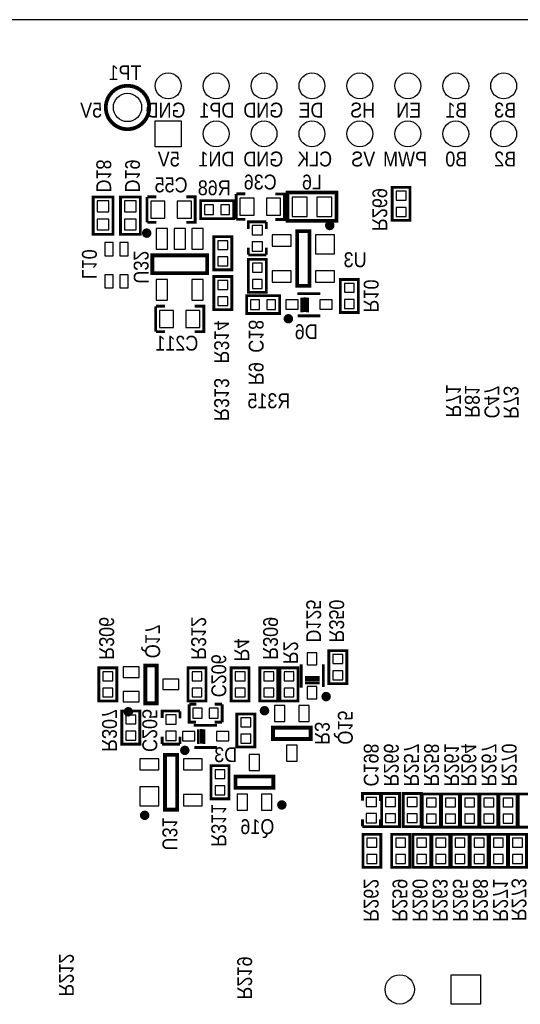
# Model space of a CAD drawing. Extents: x -2 to 286, y -2 to 81.
# Tile 7 of 8: x 220 to 246, y 29 to 81. Entities that reach past the tile are written whole.
import ezdxf
from ezdxf.enums import TextEntityAlignment as Align

# ---------------------------------------------------------------- set-up
doc = ezdxf.new("R2010")
doc.units = 0
doc.header["$MEASUREMENT"] = 0
for name, color, linetype in [('BG_OUTLINE', 6, 'CONTINUOUS'), ('BG_SILKSCREEN_BOTTOM', 7, 'CONTINUOUS'), ('PG_SILKSCREEN_BOTTOM', 7, 'CONTINUOUS'), ('PIN_BOTTOM', 1, 'CONTINUOUS'), ('RD_SILKSCREEN_BOTTOM', 2, 'CONTINUOUS')]:
    doc.layers.add(name, color=color, linetype=linetype)

msp = doc.modelspace()

# ---------------------------------------------------------------- linework, layer by layer
at = {"layer": 'BG_OUTLINE'}
msp.add_lwpolyline([(164.8186259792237, 0), (284.7066259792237, 0, 0.4142140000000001), (285.7226259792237, 1.016), (285.7226259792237, 80.21320000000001, 0.4142140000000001), (284.7066259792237, 81.2292), (164.8186259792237, 81.2292, 0.4142140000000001), (163.8026259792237, 80.21320000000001), (163.8026259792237, 1.016, 0.4142140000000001), (164.8186259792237, 0)], format="xyb", dxfattribs=at)
at = {"layer": 'PG_SILKSCREEN_BOTTOM'}
for points, const_width in [([(226.8016359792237, 76.581, -1), (224.5016159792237, 76.581, -1), (226.8016359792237, 76.581)], 0.2), ([(236.4984169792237, 70.33000899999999, 1.000028), (236.2484299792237, 70.329984, 0.9999719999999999), (236.4984169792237, 70.33000899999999)], 0.250012), ([(226.7952359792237, 69.925209, 1.000026), (226.5452229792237, 69.925184, 0.999974), (226.7952359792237, 69.925209)], 0.250012), ([(234.3032219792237, 65.391589, 0.9999879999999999), (234.0532349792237, 65.391614, 1.000012), (234.3032219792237, 65.391589)], 0.250012), ([(236.3056049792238, 45.382002, 0.9999819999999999), (236.0556439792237, 45.382002, 1.000018), (236.3056049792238, 45.382002)], 0.250012), ([(233.0388099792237, 44.633998, 1.000018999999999), (232.7888479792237, 44.633998, 0.9999809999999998), (233.0388099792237, 44.633998)], 0.250012), ([(225.8212219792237, 44.57479, 0.9999769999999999), (225.5712349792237, 44.574816, 1.000022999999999), (225.8212219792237, 44.57479)], 0.250012), ([(228.8168219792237, 42.531589, 0.9999879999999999), (228.5668349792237, 42.531614, 1.000012), (228.8168219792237, 42.531589)], 0.250012), ([(233.9576289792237, 39.643202, 0.9999809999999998), (233.7076169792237, 39.643202, 1.000018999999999), (233.9576289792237, 39.643202)], 0.250012), ([(226.6880219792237, 39.093191, 0.9999719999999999), (226.4380349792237, 39.093216, 1.000028), (226.6880219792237, 39.093191)], 0.250012)]:
    msp.add_lwpolyline(points, format="xyb", dxfattribs=dict(at, const_width=const_width))
for points, const_width in [([(231.4124219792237, 71.998205), (231.4124219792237, 70.648195)], 0.150012), ([(231.4274339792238, 72.002904), (231.9024139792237, 72.002904)], 0.150012), ([(233.4874239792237, 71.998205), (233.9624299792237, 71.998205), (233.9624299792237, 70.648195), (233.4874239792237, 70.648195)], 0.150012), ([(234.2368259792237, 70.573697), (236.7260259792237, 70.573697), (236.7260259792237, 72.07229699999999), (234.1352259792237, 72.07229699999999), (234.1352259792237, 70.573697), (234.2368259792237, 70.573697)], 0.2), ([(240.6300309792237, 70.67560199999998), (240.6300309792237, 72.350605), (239.6800209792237, 72.350605), (239.6800209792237, 70.600595), (240.6300309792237, 70.600595), (240.6300309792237, 70.67560199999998)], 0.150012), ([(223.8312329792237, 71.790992), (223.8312329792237, 69.86600200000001), (224.8812189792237, 69.86600200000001), (224.8812189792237, 71.841004), (223.8312329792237, 71.841004), (223.8312329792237, 71.790992)], 0.150012), ([(225.2790329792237, 71.790992), (225.2790329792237, 69.86600200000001), (226.3290189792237, 69.86600200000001), (226.3290189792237, 71.841004), (225.2790329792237, 71.841004), (225.2790329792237, 71.790992)], 0.150012), ([(226.6880219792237, 71.845805), (226.6880219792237, 70.495795)], 0.150012), ([(226.7030339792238, 71.850504), (227.1780139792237, 71.850504)], 0.150012), ([(228.7630239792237, 71.845805), (229.2380299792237, 71.845805), (229.2380299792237, 70.495795), (228.7630239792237, 70.495795)], 0.150012), ([(231.2014239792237, 71.64580500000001), (229.5264209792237, 71.64580500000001), (229.5264209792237, 70.69579499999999), (231.2764309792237, 70.69579499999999), (231.2764309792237, 71.64580500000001), (231.2014239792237, 71.64580500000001)], 0.150012), ([(227.1780139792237, 70.50049399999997), (226.7030339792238, 70.50049399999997)], 0.150012), ([(231.9024139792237, 70.65289399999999), (231.4274339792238, 70.65289399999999)], 0.150012), ([(233.0100309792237, 70.521805), (232.0600209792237, 70.521805), (232.0600209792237, 70.146799)], 0.150012), ([(233.0116319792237, 70.510705), (233.0116319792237, 70.135699)], 0.150012), ([(235.2984189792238, 67.12999), (235.2984189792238, 70.03001), (234.6484329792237, 70.03001), (234.6484329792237, 67.12999), (235.2984189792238, 67.12999)], 0.2), ([(230.2312209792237, 69.659398), (230.2312209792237, 67.98439499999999), (231.1812309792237, 67.98439499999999), (231.1812309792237, 69.73440500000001), (230.2312209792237, 69.73440500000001), (230.2312209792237, 69.659398)], 0.150012), ([(229.8702359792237, 68.75020500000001), (226.9702159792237, 68.75020500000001), (226.9702159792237, 67.800195), (229.8702359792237, 67.800195), (229.8702359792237, 68.75020500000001)], 0.2), ([(233.0100309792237, 68.771795), (232.0600209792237, 68.771795)], 0.150012), ([(232.0616209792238, 69.16069499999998), (232.0616209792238, 68.785689)], 0.150012), ([(233.0116319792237, 69.16069499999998), (233.0116319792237, 68.785689)], 0.150012), ([(232.0600209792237, 68.465598), (232.0600209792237, 66.790595), (233.0100309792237, 66.790595), (233.0100309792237, 68.540605), (232.0600209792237, 68.540605), (232.0600209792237, 68.465598)], 0.150012), ([(231.1812309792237, 65.951202), (231.1812309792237, 67.626205), (230.2312209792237, 67.626205), (230.2312209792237, 65.876195), (231.1812309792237, 65.876195), (231.1812309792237, 65.951202)], 0.150012), ([(236.9368209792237, 67.398798), (236.9368209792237, 65.723795), (237.8868309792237, 65.723795), (237.8868309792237, 67.473805), (236.9368209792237, 67.473805), (236.9368209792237, 67.398798)], 0.150012), ([(234.6532339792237, 66.716605), (235.8782249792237, 66.716605)], 0.150012), ([(233.6398239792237, 66.616605), (231.9648209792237, 66.616605), (231.9648209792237, 65.666595), (233.7148309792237, 65.666595), (233.7148309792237, 66.616605), (233.6398239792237, 66.616605)], 0.150012), ([(234.8969209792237, 65.733701), (234.8969209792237, 66.508706)], 0.150012), ([(235.0532329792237, 65.741601), (235.0532329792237, 66.51660600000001)], 0.150012), ([(235.1923229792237, 65.731593), (235.1923229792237, 66.506598)], 0.150012), ([(227.1452219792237, 66.05460500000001), (227.1452219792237, 64.704595)], 0.150012), ([(227.1602339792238, 66.059304), (227.6352139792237, 66.059304)], 0.150012), ([(229.2202239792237, 66.05460500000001), (229.6952299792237, 66.05460500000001), (229.6952299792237, 64.704595), (229.2202239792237, 64.704595)], 0.150012), ([(234.6782269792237, 65.541601), (235.8782249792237, 65.541601)], 0.150012), ([(227.6352139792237, 64.709294), (227.1602339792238, 64.709294)], 0.150012), ([(236.3272209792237, 47.73919799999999), (236.3272209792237, 46.064195), (237.2772309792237, 46.064195), (237.2772309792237, 47.814205), (236.3272209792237, 47.814205), (236.3272209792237, 47.73919799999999)], 0.150012), ([(225.0852309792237, 45.224802), (225.0852309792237, 46.89980499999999), (224.1352209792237, 46.89980499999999), (224.1352209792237, 45.149795), (225.0852309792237, 45.149795), (225.0852309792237, 45.224802)], 0.150012), ([(226.5962269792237, 47.02479799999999), (226.5962269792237, 45.02480199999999), (227.1962249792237, 45.02480199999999), (227.1962249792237, 47.02479799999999), (226.5962269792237, 47.02479799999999)], 0.2), ([(229.8096309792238, 45.224802), (229.8096309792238, 46.89980499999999), (228.8596209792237, 46.89980499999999), (228.8596209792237, 45.149795), (229.8096309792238, 45.149795), (229.8096309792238, 45.224802)], 0.150012), ([(232.0956309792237, 45.224802), (232.0956309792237, 46.89980499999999), (231.1456209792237, 46.89980499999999), (231.1456209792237, 45.149795), (232.0956309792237, 45.149795), (232.0956309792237, 45.224802)], 0.150012), ([(233.6196309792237, 45.224802), (233.6196309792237, 46.89980499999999), (232.6696209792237, 46.89980499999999), (232.6696209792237, 45.149795), (233.6196309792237, 45.149795), (233.6196309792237, 45.224802)], 0.150012), ([(233.7364209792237, 46.824798), (233.7364209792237, 45.149795), (234.6864309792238, 45.149795), (234.6864309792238, 46.89980499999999), (233.7364209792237, 46.89980499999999), (233.7364209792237, 46.824798)], 0.150012), ([(234.8556209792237, 45.857008), (234.8556209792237, 47.08199899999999)], 0.150012), ([(236.0306249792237, 45.882001), (236.0306249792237, 47.08199899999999)], 0.150012), ([(235.8406329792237, 46.396097), (235.0656279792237, 46.396097)], 0.150012), ([(235.8306249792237, 46.257007), (235.0556199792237, 46.257007)], 0.150012), ([(235.8385249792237, 46.100695), (235.0635199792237, 46.100695)], 0.150012), ([(228.9168209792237, 44.975805), (228.9168209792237, 44.025795), (229.2918269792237, 44.025795)], 0.150012), ([(228.9279209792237, 44.977406), (229.3029269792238, 44.977406)], 0.150012), ([(230.2779309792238, 44.977406), (230.6529369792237, 44.977406)], 0.150012), ([(230.6668309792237, 44.975805), (230.6668309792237, 44.025795)], 0.150012), ([(226.3044309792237, 42.938802), (226.3044309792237, 44.61380499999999), (225.3544209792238, 44.61380499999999), (225.3544209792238, 42.863795), (226.3044309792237, 42.863795), (226.3044309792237, 42.938802)], 0.150012), ([(228.4380309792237, 44.61380499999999), (227.4880209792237, 44.61380499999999), (227.4880209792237, 44.238799)], 0.150012), ([(228.4396319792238, 44.602705), (228.4396319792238, 44.227699)], 0.150012), ([(231.4504209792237, 44.38639799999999), (231.4504209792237, 42.711395), (232.4004309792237, 42.711395), (232.4004309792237, 44.461405), (231.4504209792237, 44.461405), (231.4504209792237, 44.38639799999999)], 0.150012), ([(229.1668339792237, 43.856605), (230.3918249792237, 43.856605)], 0.150012), ([(230.2779309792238, 44.027395), (230.6529369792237, 44.027395)], 0.150012), ([(235.3638239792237, 43.73399899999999), (233.3638279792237, 43.73399899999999), (233.3638279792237, 43.13400099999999), (235.3638239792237, 43.13400099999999), (235.3638239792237, 43.73399899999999)], 0.2), ([(227.4896209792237, 43.252695), (227.4896209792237, 42.877689)], 0.150012), ([(228.4396319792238, 43.252695), (228.4396319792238, 42.877689)], 0.150012), ([(229.4105209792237, 42.873701), (229.4105209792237, 43.64870599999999)], 0.150012), ([(229.5668329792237, 42.881601), (229.5668329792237, 43.656606)], 0.150012), ([(229.7059229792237, 42.87159299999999), (229.7059229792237, 43.646598)], 0.150012), ([(228.4380309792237, 42.863795), (227.4880209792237, 42.863795)], 0.150012), ([(227.6380329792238, 42.29320999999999), (227.6380329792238, 39.39319000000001), (228.2880189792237, 39.39319000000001), (228.2880189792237, 42.29320999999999), (227.6380329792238, 42.29320999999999)], 0.2), ([(229.1918269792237, 42.681601), (230.3918249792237, 42.681601)], 0.150012), ([(231.0288309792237, 40.043202), (231.0288309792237, 41.71820499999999), (230.0788209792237, 41.71820499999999), (230.0788209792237, 39.968195), (231.0288309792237, 39.968195), (231.0288309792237, 40.043202)], 0.150012), ([(231.3826279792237, 40.543201), (233.3826239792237, 40.543201), (233.3826239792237, 41.14319899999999), (231.3826279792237, 41.14319899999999), (231.3826279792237, 40.543201)], 0.2), ([(239.0552309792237, 40.245005), (238.1052209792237, 40.245005), (238.1052209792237, 39.869999)], 0.150012), ([(239.0568319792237, 40.233905), (239.0568319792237, 39.858899)], 0.150012), ([(240.0712309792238, 38.570002), (240.0712309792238, 40.245005), (239.1212209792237, 40.245005), (239.1212209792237, 38.494995), (240.0712309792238, 38.494995), (240.0712309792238, 38.570002)], 0.150012), ([(241.2142309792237, 38.570002), (241.2142309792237, 40.245005), (240.2642209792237, 40.245005), (240.2642209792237, 38.494995), (241.2142309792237, 38.494995), (241.2142309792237, 38.570002)], 0.150012), ([(242.2302309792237, 38.54460200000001), (242.2302309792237, 40.219605), (241.2802209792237, 40.219605), (241.2802209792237, 38.469595), (242.2302309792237, 38.469595), (242.2302309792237, 38.54460200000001)], 0.150012), ([(243.2462309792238, 38.54460200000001), (243.2462309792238, 40.219605), (242.2962209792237, 40.219605), (242.2962209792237, 38.469595), (243.2462309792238, 38.469595), (243.2462309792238, 38.54460200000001)], 0.150012), ([(244.2622309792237, 38.54460200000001), (244.2622309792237, 40.219605), (243.3122209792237, 40.219605), (243.3122209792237, 38.469595), (244.2622309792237, 38.469595), (244.2622309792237, 38.54460200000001)], 0.150012), ([(245.2782309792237, 38.54460200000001), (245.2782309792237, 40.219605), (244.3282209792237, 40.219605), (244.3282209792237, 38.469595), (245.2782309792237, 38.469595), (245.2782309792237, 38.54460200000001)], 0.150012), ([(246.2942309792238, 38.54460200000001), (246.2942309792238, 40.219605), (245.3442209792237, 40.219605), (245.3442209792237, 38.469595), (246.2942309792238, 38.469595), (246.2942309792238, 38.54460200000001)], 0.150012), ([(247.3102309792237, 38.54460200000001), (247.3102309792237, 40.219605), (246.3602209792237, 40.219605), (246.3602209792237, 38.469595), (247.3102309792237, 38.469595), (247.3102309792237, 38.54460200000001)], 0.150012), ([(238.1068209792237, 38.883895), (238.1068209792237, 38.50888900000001)], 0.150012), ([(239.0568319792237, 38.883895), (239.0568319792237, 38.50888900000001)], 0.150012), ([(239.0552309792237, 38.494995), (238.1052209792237, 38.494995)], 0.150012), ([(239.0806309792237, 36.411002), (239.0806309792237, 38.086005), (238.1306209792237, 38.086005), (238.1306209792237, 36.33599500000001), (239.0806309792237, 36.33599500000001), (239.0806309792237, 36.411002)], 0.150012), ([(240.6046309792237, 36.411002), (240.6046309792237, 38.086005), (239.6546209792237, 38.086005), (239.6546209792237, 36.33599500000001), (240.6046309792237, 36.33599500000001), (240.6046309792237, 36.411002)], 0.150012), ([(241.7222309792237, 36.411002), (241.7222309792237, 38.086005), (240.7722209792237, 38.086005), (240.7722209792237, 36.33599500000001), (241.7222309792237, 36.33599500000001), (241.7222309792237, 36.411002)], 0.150012), ([(242.7382309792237, 36.411002), (242.7382309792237, 38.086005), (241.7882209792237, 38.086005), (241.7882209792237, 36.33599500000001), (242.7382309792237, 36.33599500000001), (242.7382309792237, 36.411002)], 0.150012), ([(243.7542309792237, 36.411002), (243.7542309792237, 38.086005), (242.8042209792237, 38.086005), (242.8042209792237, 36.33599500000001), (243.7542309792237, 36.33599500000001), (243.7542309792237, 36.411002)], 0.150012), ([(244.7702309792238, 36.411002), (244.7702309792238, 38.086005), (243.8202209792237, 38.086005), (243.8202209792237, 36.33599500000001), (244.7702309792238, 36.33599500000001), (244.7702309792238, 36.411002)], 0.150012), ([(245.7862309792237, 36.411002), (245.7862309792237, 38.086005), (244.8362209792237, 38.086005), (244.8362209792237, 36.33599500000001), (245.7862309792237, 36.33599500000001), (245.7862309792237, 36.411002)], 0.150012), ([(246.8022309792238, 36.411002), (246.8022309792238, 38.086005), (245.8522209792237, 38.086005), (245.8522209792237, 36.33599500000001), (246.8022309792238, 36.33599500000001), (246.8022309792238, 36.411002)], 0.150012)]:
    msp.add_lwpolyline(points, dxfattribs=dict(at, const_width=const_width))
at = {"layer": 'PIN_BOTTOM'}
for points in [[(228.4964259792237, 74.4982), (227.1248259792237, 74.4982), (227.1248259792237, 75.8698), (228.4964259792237, 75.8698)], [(239.8950319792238, 72.14059699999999), (239.8950319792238, 71.670596), (240.4150199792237, 71.670596), (240.4150199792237, 72.14059699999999)], [(224.6662329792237, 71.060996), (224.6662329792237, 71.630997), (224.0462439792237, 71.630997), (224.0462439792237, 71.060996)], [(226.1140329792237, 71.060996), (226.1140329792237, 71.630997), (225.4940439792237, 71.630997), (225.4940439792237, 71.060996)], [(226.8880219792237, 70.720801), (227.6380329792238, 70.720801), (227.6380329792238, 71.620799), (226.8880219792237, 71.620799)], [(228.2880189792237, 70.720801), (229.0380299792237, 70.720801), (229.0380299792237, 71.620799), (228.2880189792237, 71.620799)], [(231.6124219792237, 70.873201), (232.3624329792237, 70.873201), (232.3624329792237, 71.773199), (231.6124219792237, 71.773199)], [(233.0124189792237, 70.873201), (233.7624299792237, 70.873201), (233.7624299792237, 71.773199), (233.0124189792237, 71.773199)], [(235.1806139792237, 71.83319399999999), (234.3806149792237, 71.83319399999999), (234.3806149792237, 70.81320600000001), (235.1806139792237, 70.81320600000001)], [(236.4806369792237, 71.83319399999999), (235.6806379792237, 71.83319399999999), (235.6806379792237, 70.81320600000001), (236.4806369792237, 70.81320600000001)], [(229.7364289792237, 70.91080600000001), (230.2064299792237, 70.91080600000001), (230.2064299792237, 71.43079399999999), (229.7364289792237, 71.43079399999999)], [(230.5964219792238, 70.91080600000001), (231.0664229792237, 70.91080600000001), (231.0664229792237, 71.43079399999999), (230.5964219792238, 71.43079399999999)], [(239.8950319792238, 71.280604), (239.8950319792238, 70.810603), (240.4150199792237, 70.810603), (240.4150199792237, 71.280604)], [(224.6662329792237, 70.100977), (224.6662329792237, 70.670979), (224.0462439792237, 70.670979), (224.0462439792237, 70.100977)], [(226.1140329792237, 70.100977), (226.1140329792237, 70.670979), (225.4940439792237, 70.670979), (225.4940439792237, 70.100977)], [(227.7702149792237, 70.175209), (227.1702159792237, 70.175209), (227.1702159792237, 69.075211), (227.7702149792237, 69.075211)], [(228.7202249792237, 70.175209), (228.1202269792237, 70.175209), (228.1202269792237, 69.075211), (228.7202249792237, 69.075211)], [(229.6702359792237, 70.175209), (229.0702369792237, 70.175209), (229.0702369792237, 69.075211), (229.6702359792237, 69.075211)], [(232.8050279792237, 69.831788), (232.8050279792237, 70.32178), (232.2650239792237, 70.32178), (232.2650239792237, 69.831788)], [(224.4424209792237, 68.724412), (224.8924329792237, 68.724412), (224.8924329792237, 69.42441), (224.4424209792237, 69.42441)], [(225.2424189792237, 68.724412), (225.6924309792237, 68.724412), (225.6924309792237, 69.42441), (225.2424189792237, 69.42441)], [(230.9662199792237, 69.054396), (230.9662199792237, 69.524397), (230.4462319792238, 69.524397), (230.4462319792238, 69.054396)], [(232.8050279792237, 68.971795), (232.8050279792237, 69.461786), (232.2650239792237, 69.461786), (232.2650239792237, 68.971795)], [(234.3234149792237, 69.230011), (234.3234149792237, 69.83001), (233.3234169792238, 69.83001), (233.3234169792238, 69.230011)], [(235.6234369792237, 68.830012), (236.6234349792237, 68.830012), (236.6234349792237, 69.83001), (235.6234369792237, 69.83001)], [(230.9662199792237, 68.19440300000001), (230.9662199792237, 68.664404), (230.4462319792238, 68.664404), (230.4462319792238, 68.19440300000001)], [(232.7950199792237, 67.860596), (232.7950199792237, 68.33059699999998), (232.2750319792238, 68.33059699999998), (232.2750319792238, 67.860596)], [(234.3234149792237, 67.32999000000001), (234.3234149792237, 67.929989), (233.3234169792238, 67.929989), (233.3234169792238, 67.32999000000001)], [(236.6234349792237, 67.32999000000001), (236.6234349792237, 67.929989), (235.6234369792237, 67.929989), (235.6234369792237, 67.32999000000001)], [(224.4424209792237, 67.02439), (224.8924329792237, 67.02439), (224.8924329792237, 67.724388), (224.4424209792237, 67.724388)], [(225.2424189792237, 67.02439), (225.6924309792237, 67.02439), (225.6924309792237, 67.724388), (225.2424189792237, 67.724388)], [(227.7702149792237, 67.475189), (227.1702159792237, 67.475189), (227.1702159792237, 66.375191), (227.7702149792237, 66.375191)], [(229.6702359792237, 67.475189), (229.0702369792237, 67.475189), (229.0702369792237, 66.375191), (229.6702359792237, 66.375191)], [(230.4462319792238, 67.416197), (230.4462319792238, 66.946196), (230.9662199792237, 66.946196), (230.9662199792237, 67.416197)], [(232.7950199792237, 67.000603), (232.7950199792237, 67.47060400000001), (232.2750319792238, 67.47060400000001), (232.2750319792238, 67.000603)], [(237.6718199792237, 66.793796), (237.6718199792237, 67.263797), (237.1518319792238, 67.263797), (237.1518319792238, 66.793796)], [(230.4462319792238, 66.556204), (230.4462319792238, 66.086203), (230.9662199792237, 66.086203), (230.9662199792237, 66.556204)], [(232.1748289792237, 65.881606), (232.6448299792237, 65.881606), (232.6448299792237, 66.40159399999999), (232.1748289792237, 66.40159399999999)], [(233.0348219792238, 65.881606), (233.5048229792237, 65.881606), (233.5048229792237, 66.40159399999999), (233.0348219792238, 66.40159399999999)], [(234.0532219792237, 66.391599), (234.0532219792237, 65.8916), (234.7032339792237, 65.8916), (234.7032339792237, 66.391599)], [(235.8532179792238, 66.391599), (235.8532179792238, 65.8916), (236.5032299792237, 65.8916), (236.5032299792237, 66.391599)], [(237.6718199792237, 65.93380299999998), (237.6718199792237, 66.40380400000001), (237.1518319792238, 66.40380400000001), (237.1518319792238, 65.93380299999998)], [(227.3452219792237, 64.929601), (228.0952329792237, 64.929601), (228.0952329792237, 65.829599), (227.3452219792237, 65.829599)], [(228.7452189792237, 64.929601), (229.4952299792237, 64.929601), (229.4952299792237, 65.829599), (228.7452189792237, 65.829599)], [(235.1806259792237, 47.056993), (235.6806259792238, 47.056993), (235.6806259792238, 47.70700399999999), (235.1806259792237, 47.70700399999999)], [(237.0622199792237, 47.134196), (237.0622199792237, 47.60419699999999), (236.5422319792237, 47.60419699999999), (236.5422319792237, 47.134196)], [(225.4212099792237, 46.94981699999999), (225.4212099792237, 46.399806), (226.2712209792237, 46.399806), (226.2712209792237, 46.94981699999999)], [(224.3502319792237, 46.689797), (224.3502319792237, 46.219796), (224.8702199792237, 46.219796), (224.8702199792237, 46.689797)], [(229.0746319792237, 46.689797), (229.0746319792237, 46.219796), (229.5946199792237, 46.219796), (229.5946199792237, 46.689797)], [(231.3606319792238, 46.689797), (231.3606319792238, 46.219796), (231.8806199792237, 46.219796), (231.8806199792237, 46.689797)], [(232.8846319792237, 46.689797), (232.8846319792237, 46.219796), (233.4046199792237, 46.219796), (233.4046199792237, 46.689797)], [(234.4714199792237, 46.219796), (234.4714199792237, 46.689797), (233.9514319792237, 46.689797), (233.9514319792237, 46.219796)], [(237.0622199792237, 46.27420299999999), (237.0622199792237, 46.74420399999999), (236.5422319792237, 46.74420399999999), (236.5422319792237, 46.27420299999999)], [(227.5212309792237, 46.29980599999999), (227.5212309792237, 45.749794), (228.3712419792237, 45.749794), (228.3712419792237, 46.29980599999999)], [(235.1806259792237, 45.256996), (235.6806259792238, 45.256996), (235.6806259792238, 45.907007), (235.1806259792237, 45.907007)], [(224.3502319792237, 45.82980399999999), (224.3502319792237, 45.359803), (224.8702199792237, 45.359803), (224.8702199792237, 45.82980399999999)], [(225.4212099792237, 45.649794), (225.4212099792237, 45.099783), (226.2712209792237, 45.099783), (226.2712209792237, 45.649794)], [(229.0746319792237, 45.82980399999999), (229.0746319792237, 45.359803), (229.5946199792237, 45.359803), (229.5946199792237, 45.82980399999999)], [(231.3606319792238, 45.82980399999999), (231.3606319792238, 45.359803), (231.8806199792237, 45.359803), (231.8806199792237, 45.82980399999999)], [(232.8846319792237, 45.82980399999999), (232.8846319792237, 45.359803), (233.4046199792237, 45.359803), (233.4046199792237, 45.82980399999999)], [(234.4714199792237, 45.359803), (234.4714199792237, 45.82980399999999), (233.9514319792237, 45.82980399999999), (233.9514319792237, 45.359803)], [(233.9888199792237, 44.90901599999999), (233.4388089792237, 44.90901599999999), (233.4388089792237, 44.059005), (233.9888199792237, 44.059005)], [(235.2888429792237, 44.90901599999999), (234.7388319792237, 44.90901599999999), (234.7388319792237, 44.059005), (235.2888429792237, 44.059005)], [(225.5694319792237, 44.403797), (225.5694319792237, 43.933796), (226.0894199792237, 43.933796), (226.0894199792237, 44.403797)], [(228.2330279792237, 43.923788), (228.2330279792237, 44.41377999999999), (227.6930239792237, 44.41377999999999), (227.6930239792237, 43.923788)], [(229.6068249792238, 44.770802), (229.1168339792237, 44.770802), (229.1168339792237, 44.230798), (229.6068249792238, 44.230798)], [(230.4668179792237, 44.770802), (229.9768269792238, 44.770802), (229.9768269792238, 44.230798), (230.4668179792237, 44.230798)], [(232.1854199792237, 43.78139599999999), (232.1854199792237, 44.25139699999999), (231.6654319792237, 44.25139699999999), (231.6654319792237, 43.78139599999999)], [(225.5694319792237, 43.54380399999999), (225.5694319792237, 43.07380300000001), (226.0894199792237, 43.07380300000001), (226.0894199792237, 43.54380399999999)], [(228.2330279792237, 43.063795), (228.2330279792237, 43.55378599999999), (227.6930239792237, 43.55378599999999), (227.6930239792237, 43.063795)], [(228.5668219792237, 43.531599), (228.5668219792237, 43.0316), (229.2168339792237, 43.0316), (229.2168339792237, 43.531599)], [(230.3668179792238, 43.531599), (230.3668179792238, 43.0316), (231.0168299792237, 43.0316), (231.0168299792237, 43.531599)], [(232.1854199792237, 42.921403), (232.1854199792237, 43.391404), (231.6654319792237, 43.391404), (231.6654319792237, 42.921403)], [(234.6388319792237, 42.808995), (234.0888199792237, 42.808995), (234.0888199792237, 41.95898399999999), (234.6388319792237, 41.95898399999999)], [(232.1076199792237, 41.46820499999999), (232.6576319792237, 41.46820499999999), (232.6576319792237, 42.31821599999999), (232.1076199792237, 42.31821599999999)], [(226.3130169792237, 42.09321), (226.3130169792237, 41.49321099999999), (227.3130149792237, 41.49321099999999), (227.3130149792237, 42.09321)], [(228.6130369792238, 42.09321), (228.6130369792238, 41.49321099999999), (229.6130349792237, 41.49321099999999), (229.6130349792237, 42.09321)], [(230.2938319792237, 41.50819699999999), (230.2938319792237, 41.038196), (230.8138199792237, 41.038196), (230.8138199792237, 41.50819699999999)], [(227.3130149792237, 40.59318799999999), (226.3130169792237, 40.59318799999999), (226.3130169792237, 39.59319), (227.3130149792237, 39.59319)], [(228.6130369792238, 40.193189), (228.6130369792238, 39.59319), (229.6130349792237, 39.59319), (229.6130349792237, 40.193189)], [(230.2938319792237, 40.648204), (230.2938319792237, 40.178203), (230.8138199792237, 40.178203), (230.8138199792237, 40.648204)], [(231.4576089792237, 39.368184), (232.0076199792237, 39.368184), (232.0076199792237, 40.218195), (231.4576089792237, 40.218195)], [(232.7576319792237, 39.368184), (233.3076429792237, 39.368184), (233.3076429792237, 40.218195), (232.7576319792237, 40.218195)], [(238.8502279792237, 39.554988), (238.8502279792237, 40.04497999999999), (238.3102239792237, 40.04497999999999), (238.3102239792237, 39.554988)], [(239.3362319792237, 40.03499699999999), (239.3362319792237, 39.564996), (239.8562199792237, 39.564996), (239.8562199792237, 40.03499699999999)], [(240.4792319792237, 40.03499699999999), (240.4792319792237, 39.564996), (240.9992199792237, 39.564996), (240.9992199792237, 40.03499699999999)], [(241.4952319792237, 40.009597), (241.4952319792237, 39.53959600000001), (242.0152199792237, 39.53959600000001), (242.0152199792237, 40.009597)], [(242.5112319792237, 40.009597), (242.5112319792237, 39.53959600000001), (243.0312199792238, 39.53959600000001), (243.0312199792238, 40.009597)], [(243.5272319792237, 40.009597), (243.5272319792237, 39.53959600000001), (244.0472199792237, 39.53959600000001), (244.0472199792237, 40.009597)], [(244.5432319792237, 40.009597), (244.5432319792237, 39.53959600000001), (245.0632199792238, 39.53959600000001), (245.0632199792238, 40.009597)], [(245.5592319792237, 40.009597), (245.5592319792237, 39.53959600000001), (246.0792199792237, 39.53959600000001), (246.0792199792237, 40.009597)], [(238.8502279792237, 38.694995), (238.8502279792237, 39.184986), (238.3102239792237, 39.184986), (238.3102239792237, 38.694995)], [(239.3362319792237, 39.175004), (239.3362319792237, 38.70500300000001), (239.8562199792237, 38.70500300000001), (239.8562199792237, 39.175004)], [(240.4792319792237, 39.175004), (240.4792319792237, 38.70500300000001), (240.9992199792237, 38.70500300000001), (240.9992199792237, 39.175004)], [(241.4952319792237, 39.149604), (241.4952319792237, 38.679603), (242.0152199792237, 38.679603), (242.0152199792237, 39.149604)], [(242.5112319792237, 39.149604), (242.5112319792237, 38.679603), (243.0312199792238, 38.679603), (243.0312199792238, 39.149604)], [(243.5272319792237, 39.149604), (243.5272319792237, 38.679603), (244.0472199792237, 38.679603), (244.0472199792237, 39.149604)], [(244.5432319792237, 39.149604), (244.5432319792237, 38.679603), (245.0632199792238, 38.679603), (245.0632199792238, 39.149604)], [(245.5592319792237, 39.149604), (245.5592319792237, 38.679603), (246.0792199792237, 38.679603), (246.0792199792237, 39.149604)], [(238.3456319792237, 37.875997), (238.3456319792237, 37.405996), (238.8656199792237, 37.405996), (238.8656199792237, 37.875997)], [(239.8696319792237, 37.875997), (239.8696319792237, 37.405996), (240.3896199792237, 37.405996), (240.3896199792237, 37.875997)], [(240.9872319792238, 37.875997), (240.9872319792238, 37.405996), (241.5072199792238, 37.405996), (241.5072199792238, 37.875997)], [(242.0032319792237, 37.875997), (242.0032319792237, 37.405996), (242.5232199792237, 37.405996), (242.5232199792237, 37.875997)], [(243.0192319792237, 37.875997), (243.0192319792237, 37.405996), (243.5392199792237, 37.405996), (243.5392199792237, 37.875997)], [(244.0352319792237, 37.875997), (244.0352319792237, 37.405996), (244.5552199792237, 37.405996), (244.5552199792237, 37.875997)], [(245.0512319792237, 37.875997), (245.0512319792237, 37.405996), (245.5712199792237, 37.405996), (245.5712199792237, 37.875997)], [(246.0672319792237, 37.875997), (246.0672319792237, 37.405996), (246.5872199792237, 37.405996), (246.5872199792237, 37.875997)], [(238.3456319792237, 37.016004), (238.3456319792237, 36.54600300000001), (238.8656199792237, 36.54600300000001), (238.8656199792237, 37.016004)], [(239.8696319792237, 37.016004), (239.8696319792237, 36.54600300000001), (240.3896199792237, 36.54600300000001), (240.3896199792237, 37.016004)], [(240.9872319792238, 37.016004), (240.9872319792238, 36.54600300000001), (241.5072199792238, 36.54600300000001), (241.5072199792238, 37.016004)], [(242.0032319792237, 37.016004), (242.0032319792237, 36.54600300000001), (242.5232199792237, 36.54600300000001), (242.5232199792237, 37.016004)], [(243.0192319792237, 37.016004), (243.0192319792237, 36.54600300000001), (243.5392199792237, 36.54600300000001), (243.5392199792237, 37.016004)], [(244.0352319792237, 37.016004), (244.0352319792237, 36.54600300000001), (244.5552199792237, 36.54600300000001), (244.5552199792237, 37.016004)], [(245.0512319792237, 37.016004), (245.0512319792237, 36.54600300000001), (245.5712199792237, 36.54600300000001), (245.5712199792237, 37.016004)], [(246.0672319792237, 37.016004), (246.0672319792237, 36.54600300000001), (246.5872199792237, 36.54600300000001), (246.5872199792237, 37.016004)], [(244.3564399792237, 30.645405), (244.3564399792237, 29.095395), (242.8064299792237, 29.095395), (242.8064299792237, 30.645405)]]:
    msp.add_lwpolyline(points, close=True, dxfattribs=at)
for centre, radius in [((227.8106259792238, 77.724), 0.6858), ((230.3506259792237, 77.724), 0.6858), ((232.8906259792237, 77.724), 0.6858), ((235.4306259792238, 77.724), 0.6858), ((237.9706259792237, 77.724), 0.6858), ((240.5106259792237, 77.724), 0.6858), ((243.0506259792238, 77.724), 0.6858), ((245.5906259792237, 77.724), 0.6858), ((225.6516259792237, 76.581), 0.749999), ((230.3506259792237, 75.18399999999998), 0.6858), ((232.8906259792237, 75.18399999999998), 0.6858), ((235.4306259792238, 75.18399999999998), 0.6858), ((237.9706259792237, 75.18399999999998), 0.6858), ((240.5106259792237, 75.18399999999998), 0.6858), ((243.0506259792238, 75.18399999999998), 0.6858), ((245.5906259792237, 75.18399999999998), 0.6858), ((240.0814169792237, 29.8704), 0.775005)]:
    msp.add_circle(centre, radius, dxfattribs=at)

# ---------------------------------------------------------------- texts
at = {"layer": 'BG_SILKSCREEN_BOTTOM', "text_generation_flag": 2, "width": 0.9032259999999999}
for s, p in [('5V', (224.3054259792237, 76.0476)), ('GND', (228.7250259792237, 76.0476)), ('DP1', (231.3158259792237, 76.0476)), ('GND', (233.9066259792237, 76.0476)), ('DE', (236.0402259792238, 76.0476)), ('HS', (238.7834259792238, 76.0476)), ('EN', (241.2218259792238, 76.0476)), ('B1', (243.6602259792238, 76.0476)), ('B3', (246.2510259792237, 76.0476)), ('5V', (228.4202259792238, 73.4568)), ('DN1', (231.3158259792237, 73.4568)), ('GND', (233.9066259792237, 73.4568)), ('CLK', (236.4974259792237, 73.4568)), ('VS', (238.7834259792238, 73.4568)), ('PWM', (241.5266259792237, 73.4568)), ('B0', (243.6602259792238, 73.4568)), ('B2', (246.2510259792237, 73.4568))]:
    msp.add_text(s, height=0.7874, dxfattribs=at).set_placement(p)
at = {"layer": 'RD_SILKSCREEN_BOTTOM', "text_generation_flag": 2, "width": 0.9032259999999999}
for s, p in [('TP1', (225.5246259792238, 78.0288)), ('C36', (232.6874259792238, 72.2376)), ('L6', (235.4306259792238, 72.2376)), ('C55', (227.9630259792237, 72.0852)), ('R68', (230.2490259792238, 71.9328)), ('U3', (237.7166259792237, 68.1228)), ('D6', (235.1258259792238, 64.3128)), ('C211', (228.2678259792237, 63.7032)), ('R315', (233.1446259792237, 60.6552)), ('D3', (230.8586259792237, 41.90999999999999)), ('Q16', (232.5350259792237, 38.1))]:
    msp.add_text(s, height=0.7874, dxfattribs=at).set_placement(p, align=Align.CENTER)
for s, p in [('D18', (224.0006259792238, 72.9488)), ('D19', (225.5246259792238, 72.9488)), ('R269', (238.6310259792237, 71.1708)), ('L10', (223.2386259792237, 68.27519999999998)), ('U32', (225.9818259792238, 68.1228)), ('R10', (238.1738259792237, 66.5988)), ('R314', (230.2490259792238, 64.1604)), ('C18', (232.0778259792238, 64.4652)), ('R9', (232.0778259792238, 62.484)), ('R313', (230.2490259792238, 61.1124)), ('R71', (242.5426259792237, 61.0362)), ('R81', (243.5332259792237, 61.0108)), ('C47', (244.5746259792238, 60.98539999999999)), ('R73', (245.5906259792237, 60.96)), ('D125', (235.1258259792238, 49.3776)), ('R350', (236.3450259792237, 49.3776)), ('R306', (224.1530259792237, 48.4632)), ('Q17', (226.5914259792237, 48.3108)), ('R312', (229.0298259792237, 48.4632)), ('R309', (232.8398259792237, 48.4632)), ('R4', (231.3158259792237, 47.85359999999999)), ('R2', (233.9066259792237, 47.7012)), ('C206', (230.0966259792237, 46.482)), ('R307', (224.3054259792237, 43.5864)), ('C205', (226.4390259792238, 43.5864)), ('Q15', (236.8022259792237, 43.73879999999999)), ('R3', (235.5830259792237, 43.43399999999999)), ('C198', (238.1738259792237, 41.75759999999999)), ('R266', (239.2406259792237, 41.75759999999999)), ('R257', (240.3074259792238, 41.75759999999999)), ('R258', (241.3742259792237, 41.75759999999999)), ('R261', (242.4410259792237, 41.75759999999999)), ('R264', (243.3554259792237, 41.75759999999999)), ('R267', (244.4222259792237, 41.75759999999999)), ('R270', (245.4890259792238, 41.75759999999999)), ('R311', (230.0966259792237, 38.5572)), ('U31', (227.5058259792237, 38.1)), ('R262', (238.1738259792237, 34.5948)), ('R259', (239.6978259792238, 34.5948)), ('R260', (240.7646259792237, 34.5948)), ('R263', (241.8314259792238, 34.5948)), ('R265', (242.8982259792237, 34.5948)), ('R268', (243.9650259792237, 34.5948)), ('R271', (245.0318259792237, 34.5948)), ('R273', (246.0097259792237, 34.6202)), ('R212', (222.0194259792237, 30.6324)), ('R219', (231.4682259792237, 30.48))]:
    msp.add_text(s, height=0.7874, rotation=270, dxfattribs=at).set_placement(p, align=Align.CENTER)

doc.saveas('drawing.dxf')
